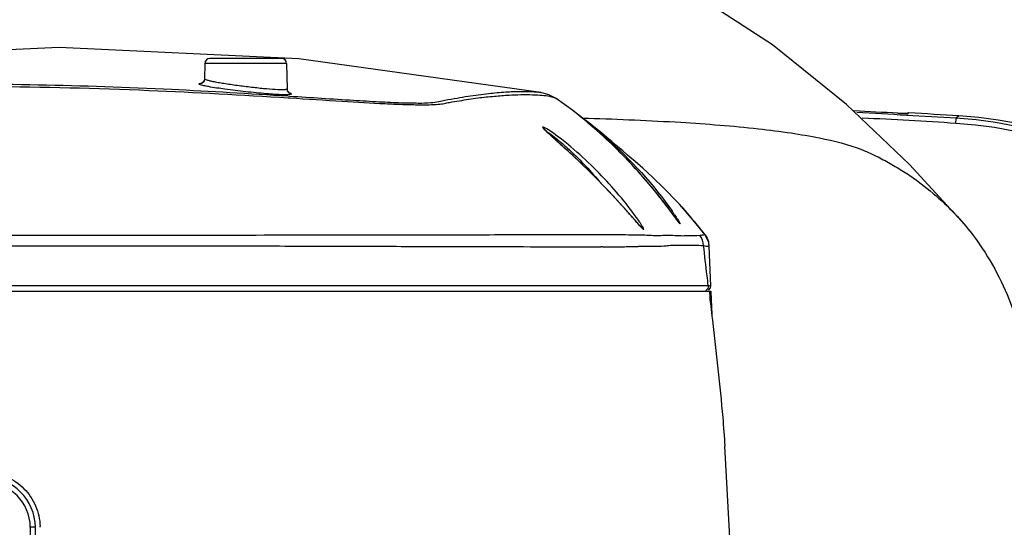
# Model space of a CAD drawing. Header units: millimetres. Extents: x 5828 to 6704, y 123 to 421.
# Tile 115 of 145: x 6580.43 to 6585.26, y 239.83 to 242.32. Entities that reach past the tile are written whole.
import ezdxf

# ---------------------------------------------------------------- set-up
doc = ezdxf.new("R2010")
doc.units = ezdxf.units.MM
for name, color, linetype in [('外形图', 7, 'Continuous'), ('尺寸标注', 7, 'Continuous'), ('运动范围', 7, 'Continuous')]:
    doc.layers.add(name, color=color, linetype=linetype)
doc.styles.add('微软雅黑', font='msyh.ttc', dxfattribs={"height": 1.5})
doc.dimstyles.new('尺寸标注_1_20比例', dxfattribs={"dimtxt": 1.5, "dimasz": 1.25, "dimexe": 0.5, "dimexo": 0.4, "dimgap": 0.5, "dimtad": 1, "dimdec": 1, "dimlfac": 20, "dimdsep": 46, "dimtxsty": '微软雅黑', "dimcen": 0.09, "dimadec": 0, "dimazin": 0, "dimtp": 0.01, "dimtm": 0.01, "dimtfac": 1, "dimtdec": 1, "dimtofl": 0, "dimtmove": 0, "dimatfit": 3, "dimfxl": 1, "dimtolj": 1, "dimarcsym": 0})

# ---------------------------------------------------------------- blocks, each defined once
blk = doc.blocks.new('*D1116')
at = {"layer": 'Defpoints', "color": 0}
for p in [(6584.311, 246.3126), (6624.6766, 244.0809), (6580.2667, 236.2503), (6631.9232, 236.2503), (6532.269, 236.1435)]:
    blk.add_point(p, dxfattribs=at)
at = {"layer": '尺寸标注', "color": 0, "lineweight": -2}
blk.add_arc((6579.9508, 236.1946), 11.0175, 16.50404, 173.55736, dxfattribs=at)
at = {"layer": '尺寸标注', "color": 0}
for points in [[(6590.3116, 239.2767), (6590.7172, 239.3722), (6590.8009, 238.1077)], [(6568.7949, 237.4424), (6569.2109, 237.4192), (6568.9333, 236.1828)]]:
    blk.add_solid(points, dxfattribs=at)
at = {"layer": '尺寸标注', "color": 0, "insert": (6578.8726, 248.4438), "char_height": 1.5, "attachment_point": 5, "rotation": 5.0307, "style": '微软雅黑'}
blk.add_mtext('\\A1;-\\A1;170%%d', dxfattribs=at)

msp = doc.modelspace()

# ---------------------------------------------------------------- linework, layer by layer
at = {"layer": '外形图', "color": 7, "linetype": 'Continuous'}
for p, q in [((6581.7171, 242.1253), (6581.3662, 242.1253)), ((6582.9887, 241.9581), (6581.8021, 242.1237)), ((6581.3412, 242.1007), (6581.3399, 242.0252)), ((6581.7421, 242.1007), (6581.3412, 242.1007)), ((6581.7421, 242.1007), (6581.7443, 241.9757)), ((6581.7498, 241.9328), (6581.7576, 241.9323)), ((6581.7499, 241.9415), (6581.7578, 241.941)), ((6582.9886, 241.9581), (6582.989, 241.9581)), ((6583.0641, 241.9288), (6583.0641, 241.9288)), ((6583.1685, 241.8527), (6583.1384, 241.8751)), ((6583.1935, 241.8317), (6583.1728, 241.8485)), ((6583.1913, 241.8335), (6583.1945, 241.8335)), ((6583.202, 241.8246), (6583.1935, 241.8317)), ((6583.1945, 241.8335), (6583.2219, 241.8327)), ((6584.7501, 241.8563), (6584.7391, 241.8569)), ((6584.7635, 241.8557), (6584.7501, 241.8563)), ((6584.7741, 241.8552), (6584.7635, 241.8557)), ((6584.7892, 241.855), (6584.7931, 241.8587)), ((6585.0239, 241.8074), (6585.0255, 241.8324)), ((6585.0385, 241.8443), (6585.0255, 241.8324)), ((6583.212, 241.8164), (6583.202, 241.8246)), ((6583.2234, 241.8068), (6583.212, 241.8164)), ((6583.2362, 241.7959), (6583.2234, 241.8068)), ((6583.2505, 241.7835), (6583.2362, 241.7959)), ((6583.0116, 241.773), (6583.0075, 241.7774)), ((6583.3903, 241.6724), (6583.357, 241.701)), ((6583.4188, 241.3687), (6583.3914, 241.3995)), ((6583.6739, 241.4048), (6583.6589, 241.4211)), ((6583.736, 241.3337), (6583.6682, 241.4113)), ((6583.4603, 241.3215), (6583.4188, 241.3687)), ((6583.631, 241.3688), (6583.6148, 241.3904)), ((6583.6589, 241.331), (6583.631, 241.3688)), ((6583.7941, 241.2613), (6583.736, 241.3337)), ((6583.8141, 241.204), (6583.8145, 241.2036)), ((6583.8185, 241.088), (6583.8145, 241.2036)), ((6583.8145, 241.2036), (6583.8145, 241.2035)), ((6583.8215, 241.0115), (6583.8185, 241.088)), ((6583.8096, 241.012), (6577.1545, 241.0119)), ((6583.8187, 241.0115), (6583.8215, 241.0115)), ((6583.8187, 241.0115), (6583.8216, 241.0114)), ((6583.82, 241.0016), (6583.8215, 241.0115)), ((6577.1523, 240.9853), (6583.8229, 240.9853)), ((6583.8108, 240.9898), (6583.82, 241.0016)), ((6583.8252, 240.9426), (6583.8233, 240.9853)), ((6583.8197, 240.9422), (6583.8276, 240.8755)), ((6583.8219, 240.9232), (6583.8197, 240.9422)), ((6583.825, 240.897), (6583.8219, 240.9232)), ((6583.8287, 240.8724), (6583.8252, 240.9426)), ((6583.8289, 240.8635), (6583.825, 240.897)), ((6583.8313, 240.8429), (6583.8289, 240.8635)), ((6583.9463, 239.1707), (6583.8915, 240.226)), ((6580.4912, 239.5007), (6580.4855, 239.8296)), ((6580.5162, 239.5007), (6580.5105, 239.8296))]:
    msp.add_line(p, q, dxfattribs=at)
for points in [[(6585.0536, 241.3261), (6584.7961, 241.6055), (6584.4871, 241.9), (6584.1246, 242.1925), (6583.7251, 242.4515)], [(6581.8021, 242.1237), (6580.6265, 242.1788), (6579.429, 242.1242)], [(6581.3399, 242.0252), (6581.3385, 242.0174), (6581.3308, 242.0068), (6581.3259, 242.004)], [(6581.7514, 241.9582), (6581.7543, 241.9571), (6581.7525, 241.9584), (6581.7466, 241.966), (6581.7443, 241.9757)], [(6583.0641, 241.9288), (6583.0275, 241.9478), (6582.989, 241.9581)], [(6583.1384, 241.8751), (6583.1045, 241.9), (6583.0641, 241.9288)], [(6583.2281, 241.8067), (6583.1984, 241.8298), (6583.1685, 241.8527)], [(6584.7855, 241.8549), (6584.7858, 241.8549), (6584.7857, 241.8549), (6584.7842, 241.8549), (6584.7817, 241.855), (6584.7783, 241.8551), (6584.7741, 241.8552)], [(6583.357, 241.701), (6583.3363, 241.7185), (6583.3126, 241.7384), (6583.2856, 241.7606), (6583.2572, 241.7836), (6583.2281, 241.8067)], [(6583.6148, 241.3904), (6583.6051, 241.4032), (6583.5941, 241.4176), (6583.5818, 241.4334), (6583.5686, 241.4502), (6583.5541, 241.4683), (6583.5374, 241.4886), (6583.5178, 241.512), (6583.496, 241.5375), (6583.4736, 241.5629), (6583.4534, 241.5853), (6583.4345, 241.6057), (6583.4166, 241.6246), (6583.4003, 241.6415), (6583.3852, 241.657), (6583.3708, 241.6714), (6583.3573, 241.6847), (6583.3446, 241.697), (6583.3328, 241.7084), (6583.3219, 241.7188), (6583.3116, 241.7284), (6583.3019, 241.7374), (6583.2925, 241.746), (6583.2834, 241.7542), (6583.2747, 241.7621), (6583.2663, 241.7696), (6583.2505, 241.7835)], [(6583.1036, 241.688), (6583.0444, 241.7419), (6583.0337, 241.7518), (6583.0246, 241.7602), (6583.0173, 241.7673), (6583.0116, 241.773)], [(6583.3914, 241.3995), (6583.3759, 241.4167), (6583.359, 241.4352), (6583.3406, 241.4551), (6583.3208, 241.4762), (6583.2993, 241.4986), (6583.2748, 241.5239), (6583.2462, 241.5527), (6583.2168, 241.5816), (6583.1903, 241.6073), (6583.1662, 241.6302), (6583.1436, 241.6512), (6583.1228, 241.6705), (6583.1036, 241.688)], [(6583.4251, 241.6424), (6583.4138, 241.6521), (6583.3903, 241.6724)], [(6583.6589, 241.4211), (6583.5936, 241.489), (6583.5362, 241.5444), (6583.4887, 241.5877), (6583.4517, 241.6199), (6583.4251, 241.6424)], [(6583.4862, 241.2936), (6583.4861, 241.2937), (6583.4839, 241.2958), (6583.48, 241.2998), (6583.4746, 241.3056), (6583.468, 241.3129), (6583.4603, 241.3215)], [(6583.6673, 241.3202), (6583.6674, 241.3201), (6583.667, 241.3206), (6583.6652, 241.3228), (6583.6625, 241.3263), (6583.6589, 241.331)], [(6583.8146, 241.2038), (6583.8117, 241.2246), (6583.7938, 241.2618)]]:
    msp.add_lwpolyline(points, dxfattribs=at)
for centre, radius, start, end in [((6581.3662, 242.1003), 0.025, 90, 179), ((6581.7171, 242.1003), 0.025, 1, 90), ((6581.7039, 241.8022), 0.1636, 72.6318, 73.6488), ((6581.7693, 241.9762), 0.025, 228.0983, 235.8369), ((6581.3917, 181.9552), 59.9952, 86.801519, 87.007354), ((6581.3917, 181.9552), 59.9873, 86.527142, 86.993899), ((6581.3917, 181.9552), 59.9623, 86.527209, 86.966586), ((6584.9046, 244.8209), 2.9686, 266.805, 267.1742), ((6584.8482, 243.682), 1.8283, 267.1798, 267.6318), ((6584.8161, 242.9237), 1.0693, 267.6674, 267.8347), ((6584.7884, 242.0667), 0.2118, 268.6781, 269.0782), ((6584.7871, 241.9826), 0.1277, 269.0723, 269.6438), ((6584.7877, 241.8299), 0.0251, 86.7413, 95.0124), ((6581.3917, 181.9552), 60, 86.515409, 86.750135), ((6584.9044, 239.8364), 1.9996, 1.0427, 86.5299), ((6584.9171, 239.8484), 1.9996, 0.7525, 86.5198), ((6584.9044, 239.8364), 1.9746, 1.0728, 86.5321), ((6583.2495, 242.0098), 0.3359, 224.4444, 225.5372), ((6585.2142, 244.1167), 3.2169, 227.4563, 227.6112), ((6582.011, 239.8959), 2.2456, 40.6748, 42.2198), ((6582.2545, 240.4864), 1.4787, 36.2963, 36.7431), ((6582.4978, 240.5909), 1.3804, 33.9388, 34.6041), ((6581.9993, 239.886), 2.2609, 37.4721, 40.673), ((6583.7481, 241.5506), 0.3673, 222.9885, 223.428), ((6583.1653, 251.5053), 10.3031, 269.91152, 270.02887), ((6583.1634, 254.2356), 13.0335, 270.03137, 270.21764), ((6583.286, 237.1546), 4.0479, 89.9335, 90.0556), ((6583.7138, 241.2008), 0.1004, 1.7989, 15.7102), ((6581.5241, 240.6672), 2.312, 6.83, 7.1914), ((6580.2605, 239.8253), 0.25, 1, 88.5912), ((6580.2605, 239.8257), 0.225, 1.0039, 88.4313), ((6580.2621, 239.8243), 0.2714, 0.9654, 1.9806)]:
    msp.add_arc(centre, radius, start, end, dxfattribs=at)
for points, knots in [([(6581.3399, 242.0252), (6581.3398, 242.0189), (6581.3341, 242.0051), (6581.3197, 242.0001), (6581.3127, 242.0008)], [0, 0, 0, 0, 0.474153, 1, 1, 1, 1]), ([(6581.7335, 241.9722), (6581.7221, 241.9712), (6581.6926, 241.9723), (6581.6413, 241.9759), (6581.5778, 241.9825), (6581.51, 241.9908), (6581.4546, 241.9988), (6581.4144, 242.0053), (6581.3893, 242.0099), (6581.3692, 242.0141), (6581.3537, 242.0181), (6581.3453, 242.021), (6581.3399, 242.0237), (6581.3399, 242.0252)], [0, 0, 0, 0, 0.086062, 0.220835, 0.387661, 0.566039, 0.73445, 0.808517, 0.872774, 0.925289, 0.964474, 0.989292, 1, 1, 1, 1]), ([(6578.8164, 241.9462), (6579.306, 241.9787), (6580.0577, 241.9991), (6581.0358, 241.9739), (6581.5229, 241.9469), (6581.7498, 241.9328)], [0, 0, 0, 0, 0.50149, 0.767651, 1, 1, 1, 1]), ([(6579.2058, 241.9777), (6579.6446, 241.9995), (6580.303, 242.0082), (6581.1511, 241.9784), (6581.5596, 241.9539), (6581.7499, 241.9415)], [0, 0, 0, 0, 0.517806, 0.775206, 1, 1, 1, 1]), ([(6581.3127, 242.0008), (6581.3127, 242.0021), (6581.3192, 242.0038), (6581.323, 242.0043), (6581.3265, 242.0046)], [0, 0, 0, 0, 0.286014, 1, 1, 1, 1]), ([(6581.3247, 241.9948), (6581.3217, 241.9957), (6581.318, 241.9969), (6581.3127, 241.9994), (6581.3127, 242.0008)], [0, 0, 0, 0, 0.701974, 1, 1, 1, 1]), ([(6581.3588, 241.9873), (6581.3553, 241.988), (6581.3439, 241.9901), (6581.3325, 241.9926), (6581.3247, 241.9948)], [0, 0, 0, 0, 0.303924, 1, 1, 1, 1]), ([(6581.7232, 241.9476), (6581.6965, 241.9484), (6581.6359, 241.9527), (6581.5414, 241.962), (6581.4465, 241.9735), (6581.3856, 241.9824), (6581.3588, 241.9873)], [0, 0, 0, 0, 0.21781, 0.496803, 0.777213, 1, 1, 1, 1]), ([(6581.7443, 241.9757), (6581.7443, 241.9746), (6581.7395, 241.9726), (6581.7362, 241.9725), (6581.7335, 241.9722)], [0, 0, 0, 0, 0.296199, 1, 1, 1, 1]), ([(6581.7661, 241.9514), (6581.7661, 241.9503), (6581.7612, 241.9485), (6581.7538, 241.9479), (6581.7398, 241.9472), (6581.7293, 241.9475), (6581.7232, 241.9476)], [0, 0, 0, 0, 0.078535, 0.268876, 0.578064, 1, 1, 1, 1]), ([(6581.7573, 241.9568), (6581.7596, 241.956), (6581.7624, 241.9548), (6581.7661, 241.9525), (6581.7661, 241.9514)], [0, 0, 0, 0, 0.686681, 1, 1, 1, 1]), ([(6581.7576, 241.9323), (6581.8434, 241.927), (6581.9994, 241.917), (6582.1841, 241.9059), (6582.3069, 241.9005), (6582.379, 241.8985), (6582.437, 241.8984), (6582.4813, 241.9), (6582.5142, 241.9044), (6582.5484, 241.9125), (6582.5885, 241.9181), (6582.6348, 241.9255), (6582.6918, 241.9343), (6582.7576, 241.9402), (6582.8472, 241.9477), (6582.9097, 241.9488), (6582.9481, 241.9478)], [0, 0, 0, 0, 0.215976, 0.392528, 0.464434, 0.524841, 0.573427, 0.610204, 0.636054, 0.656549, 0.69841, 0.737575, 0.774299, 0.843345, 0.903327, 1, 1, 1, 1]), ([(6581.7578, 241.941), (6581.8616, 241.9343), (6582.0079, 241.9243), (6582.1897, 241.9136), (6582.2958, 241.9086), (6582.3802, 241.9068), (6582.4423, 241.9073), (6582.486, 241.9131), (6582.5282, 241.9234), (6582.5761, 241.931), (6582.647, 241.944), (6582.7267, 241.9534), (6582.812, 241.9616), (6582.8827, 241.9645), (6582.9402, 241.964), (6582.974, 241.9609), (6582.9886, 241.9581)], [0, 0, 0, 0, 0.252609, 0.355769, 0.441867, 0.5104, 0.560574, 0.59255, 0.617019, 0.665901, 0.710197, 0.792013, 0.860588, 0.91789, 0.963781, 1, 1, 1, 1]), ([(6582.9481, 241.9478), (6582.9532, 241.9477), (6582.9717, 241.947), (6582.9902, 241.9458), (6583.0035, 241.9443)], [0, 0, 0, 0, 0.273648, 1, 1, 1, 1]), ([(6583.0035, 241.9443), (6583.0162, 241.9429), (6583.0368, 241.9399), (6583.0574, 241.9335), (6583.0641, 241.9288)], [0, 0, 0, 0, 0.608339, 1, 1, 1, 1]), ([(6583.1706, 241.8504), (6583.1702, 241.8512), (6583.1756, 241.846), (6583.1792, 241.8443), (6583.1905, 241.835), (6583.1978, 241.8295), (6583.2022, 241.826)], [0, 0, 0, 0, 0.06417, 0.259973, 0.576603, 1, 1, 1, 1]), ([(6583.1806, 241.8421), (6583.1781, 241.8442), (6583.1754, 241.8473), (6583.1709, 241.8493), (6583.1706, 241.8504)], [0, 0, 0, 0, 0.738233, 1, 1, 1, 1]), ([(6583.6252, 241.3766), (6583.5567, 241.4683), (6583.4182, 241.6333), (6583.2592, 241.7784), (6583.1814, 241.8415)], [0, 0, 0, 0, 0.533378, 1, 1, 1, 1]), ([(6583.2219, 241.8327), (6583.3731, 241.8279), (6583.6514, 241.8164), (6583.9828, 241.7909), (6584.2092, 241.7622), (6584.3806, 241.7335), (6584.5252, 241.6975), (6584.6406, 241.6446), (6584.7102, 241.6069), (6584.7763, 241.5674), (6584.8591, 241.5093), (6584.9543, 241.4313), (6585.0225, 241.3618), (6585.0535, 241.3261)], [0, 0, 0, 0, 0.231193, 0.425523, 0.507801, 0.57977, 0.691225, 0.73391, 0.773368, 0.812166, 0.851547, 0.927789, 1, 1, 1, 1]), ([(6584.7757, 241.8551), (6584.7765, 241.8551), (6584.7791, 241.855), (6584.7817, 241.8549), (6584.7835, 241.8549)], [0, 0, 0, 0, 0.285745, 1, 1, 1, 1]), ([(6584.7863, 241.8549), (6584.7867, 241.8549), (6584.7876, 241.8549), (6584.7886, 241.8547), (6584.7892, 241.855)], [0, 0, 0, 0, 0.40242, 1, 1, 1, 1]), ([(6583.0374, 241.7679), (6583.0281, 241.7742), (6583.0237, 241.778), (6582.9975, 241.7917), (6582.9985, 241.7884)], [0, 0, 0, 0, 0.764781, 1, 1, 1, 1]), ([(6583.0097, 241.7746), (6583.0069, 241.7775), (6583.0032, 241.7818), (6582.9988, 241.7866), (6582.9986, 241.7885)], [0, 0, 0, 0, 0.675469, 1, 1, 1, 1]), ([(6583.2022, 241.826), (6583.2383, 241.7975), (6583.3983, 241.6639), (6583.5418, 241.5087), (6583.634, 241.3749)], [0, 0, 0, 0, 0.220567, 1, 1, 1, 1]), ([(6583.0391, 241.7466), (6583.0368, 241.7488), (6583.0284, 241.7565), (6583.02, 241.7643), (6583.0142, 241.7701)], [0, 0, 0, 0, 0.282198, 1, 1, 1, 1]), ([(6583.0165, 241.768), (6583.024, 241.7639), (6583.0419, 241.7511), (6583.0591, 241.7377), (6583.0693, 241.7293)], [0, 0, 0, 0, 0.393901, 1, 1, 1, 1]), ([(6583.4395, 241.371), (6583.3816, 241.4485), (6583.2837, 241.5595), (6583.1444, 241.6872), (6583.0718, 241.7445), (6583.0374, 241.7679)], [0, 0, 0, 0, 0.511714, 0.779625, 1, 1, 1, 1]), ([(6583.2545, 241.5444), (6583.2182, 241.5807), (6583.1493, 241.647), (6583.0782, 241.7109), (6583.0456, 241.7407)], [0, 0, 0, 0, 0.536891, 1, 1, 1, 1]), ([(6583.0693, 241.7293), (6583.086, 241.7156), (6583.1592, 241.652), (6583.2263, 241.5814), (6583.275, 241.524)], [0, 0, 0, 0, 0.223055, 1, 1, 1, 1]), ([(6583.4238, 241.363), (6583.4112, 241.3773), (6583.3562, 241.4392), (6583.2994, 241.4993), (6583.2545, 241.5444)], [0, 0, 0, 0, 0.230792, 1, 1, 1, 1]), ([(6583.4467, 241.3369), (6583.4448, 241.339), (6583.4372, 241.3477), (6583.4296, 241.3564), (6583.4238, 241.363)], [0, 0, 0, 0, 0.239405, 1, 1, 1, 1]), ([(6583.473, 241.3239), (6583.471, 241.3268), (6583.4623, 241.3396), (6583.4534, 241.3521), (6583.4463, 241.3617)], [0, 0, 0, 0, 0.228909, 1, 1, 1, 1]), ([(6583.6669, 241.3205), (6583.6645, 241.3235), (6583.6505, 241.3421), (6583.6368, 241.361), (6583.6252, 241.3766)], [0, 0, 0, 0, 0.165254, 1, 1, 1, 1]), ([(6583.6431, 241.3616), (6583.6469, 241.3559), (6583.6537, 241.3455), (6583.6627, 241.3319), (6583.6677, 241.3224), (6583.6711, 241.3177), (6583.6712, 241.316)], [0, 0, 0, 0, 0.384456, 0.694994, 0.907263, 1, 1, 1, 1]), ([(6583.4794, 241.3001), (6583.4771, 241.3026), (6583.4661, 241.3148), (6583.4553, 241.3271), (6583.4467, 241.3369)], [0, 0, 0, 0, 0.206665, 1, 1, 1, 1]), ([(6583.4939, 241.288), (6583.4928, 241.2923), (6583.4857, 241.3045), (6583.4783, 241.3161), (6583.473, 241.3239)], [0, 0, 0, 0, 0.319461, 1, 1, 1, 1]), ([(6583.4939, 241.288), (6583.4938, 241.2869), (6583.4855, 241.2924), (6583.4843, 241.295), (6583.4814, 241.2981)], [0, 0, 0, 0, 0.215792, 1, 1, 1, 1]), ([(6583.6712, 241.316), (6583.6712, 241.3156), (6583.6684, 241.3185), (6583.6679, 241.3192), (6583.6669, 241.3205)], [0, 0, 0, 0, 0.217097, 1, 1, 1, 1]), ([(6585.0535, 241.3261), (6585.0799, 241.2959), (6585.181, 241.1674), (6585.2579, 241.0202), (6585.3003, 240.9044)], [0, 0, 0, 0, 0.245581, 1, 1, 1, 1]), ([(6583.435, 241.26), (6583.4129, 241.2603), (6583.3789, 241.262), (6583.325, 241.2612), (6583.2134, 241.2606), (6582.9817, 241.2611), (6582.5932, 241.2602), (6582.073, 241.2594), (6581.2069, 241.2586), (6580.5175, 241.2574), (6580.0394, 241.258)], [0, 0, 0, 0, 0.019519, 0.030072, 0.047612, 0.118115, 0.234771, 0.390866, 0.577641, 1, 1, 1, 1]), ([(6583.7693, 241.2574), (6583.7482, 241.2561), (6583.7175, 241.2566), (6583.6763, 241.2552), (6583.6441, 241.2575), (6583.6068, 241.259), (6583.5713, 241.2564), (6583.5374, 241.2567), (6583.5066, 241.2592), (6583.4719, 241.2603), (6583.4477, 241.2598), (6583.435, 241.26)], [0, 0, 0, 0, 0.189819, 0.274681, 0.369552, 0.47906, 0.60893, 0.688819, 0.782941, 0.885691, 1, 1, 1, 1]), ([(6583.7936, 241.2615), (6583.7922, 241.2614), (6583.784, 241.2607), (6583.7759, 241.2589), (6583.7693, 241.2574)], [0, 0, 0, 0, 0.17544, 1, 1, 1, 1]), ([(6583.7941, 241.2613), (6583.794, 241.2613), (6583.7939, 241.2614), (6583.7937, 241.2615), (6583.7937, 241.2615)], [0, 0, 0, 0, 0.398073, 1, 1, 1, 1]), ([(6580.1165, 241.2084), (6580.434, 241.2082), (6580.9025, 241.2074), (6581.5121, 241.2073), (6581.9318, 241.2062), (6582.3116, 241.2049), (6582.6424, 241.2043), (6582.9162, 241.2039), (6583.0788, 241.2023), (6583.1494, 241.2022)], [0, 0, 0, 0, 0.314065, 0.463447, 0.602927, 0.729197, 0.839158, 0.930133, 1, 1, 1, 1]), ([(6583.2129, 241.2023), (6583.2193, 241.2023), (6583.2424, 241.2024), (6583.2654, 241.2025), (6583.282, 241.2025)], [0, 0, 0, 0, 0.279024, 1, 1, 1, 1]), ([(6583.2907, 241.2025), (6583.2989, 241.2025), (6583.3244, 241.2024), (6583.3498, 241.2019), (6583.3669, 241.2021)], [0, 0, 0, 0, 0.325778, 1, 1, 1, 1]), ([(6583.3669, 241.2021), (6583.3714, 241.2022), (6583.3879, 241.2026), (6583.4044, 241.2037), (6583.4164, 241.2041)], [0, 0, 0, 0, 0.272311, 1, 1, 1, 1]), ([(6583.4164, 241.2041), (6583.4271, 241.2044), (6583.4411, 241.2044), (6583.4551, 241.2047), (6583.4585, 241.2048)], [0, 0, 0, 0, 0.758555, 1, 1, 1, 1]), ([(6583.4585, 241.2048), (6583.462, 241.2049), (6583.4751, 241.2054), (6583.4882, 241.2063), (6583.4978, 241.2065)], [0, 0, 0, 0, 0.263196, 1, 1, 1, 1]), ([(6583.4978, 241.2065), (6583.5175, 241.2069), (6583.5524, 241.2046), (6583.5966, 241.2077), (6583.6293, 241.2107), (6583.6613, 241.211), (6583.6974, 241.2103), (6583.7412, 241.2121), (6583.7706, 241.21), (6583.7866, 241.2094)], [0, 0, 0, 0, 0.204668, 0.362186, 0.459234, 0.545659, 0.693747, 0.834037, 1, 1, 1, 1]), ([(6583.8096, 241.0126), (6583.8077, 241.0287), (6583.8, 241.0943), (6583.7921, 241.1599), (6583.7866, 241.2094)], [0, 0, 0, 0, 0.245267, 1, 1, 1, 1]), ([(6583.7866, 241.2094), (6583.7915, 241.2085), (6583.799, 241.2072), (6583.8081, 241.2053), (6583.8125, 241.2048), (6583.8141, 241.204)], [0, 0, 0, 0, 0.537225, 0.811577, 1, 1, 1, 1]), ([(6583.8145, 240.9853), (6583.8154, 240.978), (6583.8165, 240.9685), (6583.8177, 240.9589), (6583.818, 240.9567)], [0, 0, 0, 0, 0.760765, 1, 1, 1, 1]), ([(6583.8925, 240.226), (6583.8896, 240.2728), (6583.8742, 240.4789), (6583.8499, 240.6842), (6583.8313, 240.8429)], [0, 0, 0, 0, 0.226868, 1, 1, 1, 1]), ([(6580.2706, 240.0988), (6580.3046, 240.0975), (6580.3728, 240.0819), (6580.4586, 240.0225), (6580.517, 239.9359), (6580.5322, 239.8677), (6580.5334, 239.8337)], [0, 0, 0, 0, 0.249954, 0.499914, 0.7499, 1, 1, 1, 1]), ([(6580.5105, 239.8296), (6580.5105, 239.8298), (6580.5095, 239.8296), (6580.5084, 239.8299), (6580.506, 239.8298), (6580.5016, 239.8299), (6580.4945, 239.8298), (6580.4887, 239.8297), (6580.4855, 239.8296)], [0, 0, 0, 0, 0.019666, 0.07652, 0.168646, 0.292817, 0.617812, 1, 1, 1, 1])]:
    msp.add_open_spline(points, degree=3, knots=knots, dxfattribs=at)
for points in [[(6581.7443, 241.9757), (6581.7443, 241.9721), (6581.7452, 241.9684), (6581.7468, 241.9652)], [(6581.7468, 241.9652), (6581.7482, 241.9623), (6581.7502, 241.9597), (6581.7526, 241.9576)], [(6581.7528, 241.9583), (6581.7543, 241.9578), (6581.7558, 241.9573), (6581.7573, 241.9568)], [(6581.7552, 241.9556), (6581.7584, 241.9534), (6581.7623, 241.9519), (6581.7661, 241.9514)], [(6584.7931, 241.8587), (6584.7886, 241.859), (6584.7839, 241.8579), (6584.78, 241.8558)], [(6582.9986, 241.7885), (6583.0023, 241.7857), (6583.0053, 241.7816), (6583.0069, 241.7773)], [(6583.7866, 241.2094), (6583.7851, 241.2263), (6583.779, 241.2434), (6583.7693, 241.2573)], [(6583.7937, 241.2615), (6583.8012, 241.2516), (6583.807, 241.24), (6583.8104, 241.228)], [(6583.8096, 241.012), (6583.8102, 241.0034), (6583.8052, 240.9935), (6583.7978, 240.989)], [(6583.8096, 241.0126), (6583.8105, 241.0126), (6583.8115, 241.0125), (6583.8125, 241.0124)], [(6583.8125, 241.0124), (6583.8146, 241.0121), (6583.8166, 241.0117), (6583.8187, 241.0115)]]:
    msp.add_open_spline(points, degree=3, dxfattribs=at)
at = {"layer": '运动范围'}
msp.add_arc((6580.2667, 236.2503), 45.095, 10, 350, dxfattribs=at)

# ---------------------------------------------------------------- dimensions: what is measured, and where the dimension line sits
at = {"layer": '尺寸标注'}
dim = msp.add_angular_dim_2l(base=(6584.311, 246.3126), line1=((6532.269, 236.1435), (6631.9232, 236.2503)), line2=((6580.2667, 236.2503), (6624.6766, 244.0809)), text='\\A1;-<>', dimstyle='尺寸标注_1_20比例', override={"dimtxsty": '微软雅黑'}, dxfattribs=at)
dim.commit()
dim.dimension.update_dxf_attribs({"geometry": '*D1116', "text_midpoint": (6578.8726, 248.4438)})

doc.saveas('drawing.dxf')
